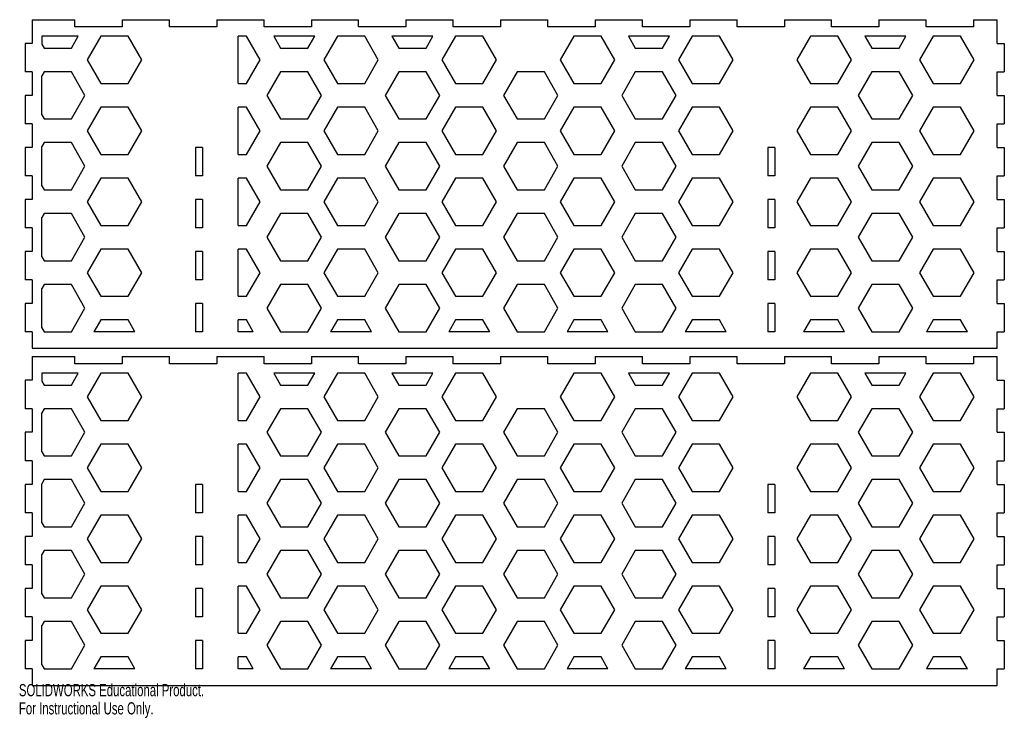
# Model space of a CAD drawing. Header units: inches. Extents: x 0 to 16.4, y 0 to 11.6.
import ezdxf

# ---------------------------------------------------------------- set-up
doc = ezdxf.new("R2010")
doc.units = ezdxf.units.IN
doc.header["$MEASUREMENT"] = 0
doc.styles.add('SLDTEXTSTYLE0', font='TXT', dxfattribs={"width": 0.7})

msp = doc.modelspace()

# ---------------------------------------------------------------- linework, layer by layer
at = {"color": 7, "linetype": 'Continuous', "lineweight": 25}
for p, q in [((0.222, 11.627), (0.222, 11.233)), ((0.222, 11.627), (0.931, 11.627)), ((0.931, 11.509), (0.931, 11.627)), ((1.718, 11.509), (0.931, 11.509)), ((1.718, 11.627), (1.718, 11.509)), ((1.718, 11.627), (2.506, 11.627)), ((2.506, 11.509), (2.506, 11.627)), ((3.293, 11.509), (2.506, 11.509)), ((3.293, 11.627), (3.293, 11.509)), ((3.293, 11.627), (4.081, 11.627)), ((4.081, 11.509), (4.081, 11.627)), ((4.868, 11.509), (4.081, 11.509)), ((4.868, 11.627), (4.868, 11.509)), ((4.868, 11.627), (5.655, 11.627)), ((5.655, 11.509), (5.655, 11.627)), ((6.443, 11.509), (5.655, 11.509)), ((6.443, 11.627), (6.443, 11.509)), ((6.443, 11.627), (7.23, 11.627)), ((7.23, 11.509), (7.23, 11.627)), ((8.018, 11.509), (7.23, 11.509)), ((8.018, 11.627), (8.018, 11.509)), ((8.018, 11.627), (8.805, 11.627)), ((8.805, 11.509), (8.805, 11.627)), ((9.592, 11.509), (8.805, 11.509)), ((9.592, 11.627), (9.592, 11.509)), ((9.592, 11.627), (10.38, 11.627)), ((10.38, 11.509), (10.38, 11.627)), ((11.167, 11.509), (10.38, 11.509)), ((11.167, 11.627), (11.167, 11.509)), ((11.167, 11.627), (11.955, 11.627)), ((11.955, 11.509), (11.955, 11.627)), ((12.742, 11.509), (11.955, 11.509)), ((12.742, 11.627), (12.742, 11.509)), ((12.742, 11.627), (13.529, 11.627)), ((13.529, 11.509), (13.529, 11.627)), ((14.317, 11.509), (13.529, 11.509)), ((14.317, 11.627), (14.317, 11.509)), ((14.317, 11.627), (15.104, 11.627)), ((15.104, 11.509), (15.104, 11.627)), ((15.892, 11.509), (15.104, 11.509)), ((15.892, 11.627), (15.892, 11.509)), ((15.892, 11.627), (16.285, 11.627)), ((16.285, 11.233), (16.285, 11.627)), ((0.987, 11.351), (0.38, 11.351)), ((0.38, 11.351), (0.38, 11.221)), ((0.873, 11.155), (0.987, 11.351)), ((1.364, 11.351), (1.137, 10.958)), ((1.819, 11.351), (1.364, 11.351)), ((2.046, 10.958), (1.819, 11.351)), ((3.787, 11.351), (3.648, 11.351)), ((3.648, 10.564), (3.648, 11.351)), ((4.014, 10.958), (3.787, 11.351)), ((4.242, 11.351), (4.355, 11.155)), ((4.924, 11.351), (4.242, 11.351)), ((4.81, 11.155), (4.924, 11.351)), ((5.301, 11.351), (5.074, 10.958)), ((5.756, 11.351), (5.301, 11.351)), ((5.983, 10.958), (5.756, 11.351)), ((6.21, 11.351), (6.324, 11.155)), ((6.892, 11.351), (6.21, 11.351)), ((6.779, 11.155), (6.892, 11.351)), ((7.27, 11.351), (7.042, 10.958)), ((7.724, 11.351), (7.27, 11.351)), ((7.951, 10.958), (7.724, 11.351)), ((9.238, 11.351), (9.011, 10.958)), ((9.693, 11.351), (9.238, 11.351)), ((9.92, 10.958), (9.693, 11.351)), ((10.829, 11.351), (10.147, 11.351)), ((10.147, 11.351), (10.261, 11.155)), ((10.716, 11.155), (10.829, 11.351)), ((11.207, 11.351), (10.979, 10.958)), ((11.661, 11.351), (11.207, 11.351)), ((11.889, 10.958), (11.661, 11.351)), ((13.175, 11.351), (12.948, 10.958)), ((13.63, 11.351), (13.175, 11.351)), ((13.857, 10.958), (13.63, 11.351)), ((14.084, 11.351), (14.198, 11.155)), ((14.766, 11.351), (14.084, 11.351)), ((14.653, 11.155), (14.766, 11.351)), ((15.221, 11.351), (14.994, 10.958)), ((15.675, 11.351), (15.221, 11.351)), ((15.903, 10.958), (15.675, 11.351)), ((0.104, 11.233), (0.104, 10.761)), ((0.222, 11.233), (0.104, 11.233)), ((0.38, 11.221), (0.418, 11.155)), ((0.418, 11.155), (0.873, 11.155)), ((4.355, 11.155), (4.81, 11.155)), ((6.324, 11.155), (6.779, 11.155)), ((10.261, 11.155), (10.716, 11.155)), ((14.198, 11.155), (14.653, 11.155)), ((16.285, 11.233), (16.403, 11.233)), ((16.403, 11.233), (16.403, 10.761)), ((1.137, 10.958), (1.364, 10.564)), ((1.819, 10.564), (2.046, 10.958)), ((3.787, 10.564), (4.014, 10.958)), ((5.074, 10.958), (5.301, 10.564)), ((5.756, 10.564), (5.983, 10.958)), ((7.042, 10.958), (7.27, 10.564)), ((7.724, 10.564), (7.951, 10.958)), ((9.011, 10.958), (9.238, 10.564)), ((9.693, 10.564), (9.92, 10.958)), ((10.979, 10.958), (11.207, 10.564)), ((11.661, 10.564), (11.889, 10.958)), ((12.948, 10.958), (13.175, 10.564)), ((13.63, 10.564), (13.857, 10.958)), ((14.994, 10.958), (15.221, 10.564)), ((15.675, 10.564), (15.903, 10.958)), ((0.222, 10.761), (0.104, 10.761)), ((0.222, 10.761), (0.222, 10.367)), ((0.418, 10.761), (0.38, 10.694)), ((0.38, 10.04), (0.38, 10.694)), ((0.873, 10.761), (0.418, 10.761)), ((1.1, 10.367), (0.873, 10.761)), ((4.355, 10.761), (4.128, 10.367)), ((4.81, 10.761), (4.355, 10.761)), ((5.037, 10.367), (4.81, 10.761)), ((6.324, 10.761), (6.097, 10.367)), ((6.779, 10.761), (6.324, 10.761)), ((7.006, 10.367), (6.779, 10.761)), ((8.292, 10.761), (8.065, 10.367)), ((8.747, 10.761), (8.292, 10.761)), ((8.974, 10.367), (8.747, 10.761)), ((10.261, 10.761), (10.034, 10.367)), ((10.716, 10.761), (10.261, 10.761)), ((10.943, 10.367), (10.716, 10.761)), ((14.198, 10.761), (13.971, 10.367)), ((14.653, 10.761), (14.198, 10.761)), ((14.88, 10.367), (14.653, 10.761)), ((16.285, 10.761), (16.403, 10.761)), ((16.285, 10.367), (16.285, 10.761)), ((1.364, 10.564), (1.819, 10.564)), ((3.648, 10.564), (3.787, 10.564)), ((5.301, 10.564), (5.756, 10.564)), ((7.27, 10.564), (7.724, 10.564)), ((9.238, 10.564), (9.693, 10.564)), ((11.207, 10.564), (11.661, 10.564)), ((13.175, 10.564), (13.63, 10.564)), ((15.221, 10.564), (15.675, 10.564)), ((0.104, 10.367), (0.104, 9.895)), ((0.222, 10.367), (0.104, 10.367)), ((0.873, 9.974), (1.1, 10.367)), ((4.128, 10.367), (4.355, 9.974)), ((4.81, 9.974), (5.037, 10.367)), ((6.097, 10.367), (6.324, 9.974)), ((6.779, 9.974), (7.006, 10.367)), ((8.065, 10.367), (8.292, 9.974)), ((8.747, 9.974), (8.974, 10.367)), ((10.034, 10.367), (10.261, 9.974)), ((10.716, 9.974), (10.943, 10.367)), ((13.971, 10.367), (14.198, 9.974)), ((14.653, 9.974), (14.88, 10.367)), ((16.285, 10.367), (16.403, 10.367)), ((16.403, 10.367), (16.403, 9.895)), ((1.364, 10.17), (1.137, 9.777)), ((1.819, 10.17), (1.364, 10.17)), ((2.046, 9.777), (1.819, 10.17)), ((3.787, 10.17), (3.648, 10.17)), ((3.648, 9.383), (3.648, 10.17)), ((4.014, 9.777), (3.787, 10.17)), ((5.301, 10.17), (5.074, 9.777)), ((5.756, 10.17), (5.301, 10.17)), ((5.983, 9.777), (5.756, 10.17)), ((7.27, 10.17), (7.042, 9.777)), ((7.724, 10.17), (7.27, 10.17)), ((7.951, 9.777), (7.724, 10.17)), ((9.238, 10.17), (9.011, 9.777)), ((9.693, 10.17), (9.238, 10.17)), ((9.92, 9.777), (9.693, 10.17)), ((11.207, 10.17), (10.979, 9.777)), ((11.661, 10.17), (11.207, 10.17)), ((11.889, 9.777), (11.661, 10.17)), ((13.175, 10.17), (12.948, 9.777)), ((13.63, 10.17), (13.175, 10.17)), ((13.857, 9.777), (13.63, 10.17)), ((15.221, 10.17), (14.994, 9.777)), ((15.675, 10.17), (15.221, 10.17)), ((15.903, 9.777), (15.675, 10.17)), ((0.38, 10.04), (0.418, 9.974)), ((0.222, 9.895), (0.104, 9.895)), ((0.222, 9.895), (0.222, 9.501)), ((0.418, 9.974), (0.873, 9.974)), ((4.355, 9.974), (4.81, 9.974)), ((6.324, 9.974), (6.779, 9.974)), ((8.292, 9.974), (8.747, 9.974)), ((10.261, 9.974), (10.716, 9.974)), ((14.198, 9.974), (14.653, 9.974)), ((16.285, 9.895), (16.403, 9.895)), ((16.285, 9.501), (16.285, 9.895)), ((1.137, 9.777), (1.364, 9.383)), ((1.819, 9.383), (2.046, 9.777)), ((3.787, 9.383), (4.014, 9.777)), ((5.074, 9.777), (5.301, 9.383)), ((5.756, 9.383), (5.983, 9.777)), ((7.042, 9.777), (7.27, 9.383)), ((7.724, 9.383), (7.951, 9.777)), ((9.011, 9.777), (9.238, 9.383)), ((9.693, 9.383), (9.92, 9.777)), ((10.979, 9.777), (11.207, 9.383)), ((11.661, 9.383), (11.889, 9.777)), ((12.948, 9.777), (13.175, 9.383)), ((13.63, 9.383), (13.857, 9.777)), ((14.994, 9.777), (15.221, 9.383)), ((15.675, 9.383), (15.903, 9.777)), ((0.418, 9.58), (0.38, 9.513)), ((0.38, 8.859), (0.38, 9.513)), ((0.873, 9.58), (0.418, 9.58)), ((1.1, 9.186), (0.873, 9.58)), ((4.355, 9.58), (4.128, 9.186)), ((4.81, 9.58), (4.355, 9.58)), ((5.037, 9.186), (4.81, 9.58)), ((6.324, 9.58), (6.097, 9.186)), ((6.779, 9.58), (6.324, 9.58)), ((7.006, 9.186), (6.779, 9.58)), ((8.292, 9.58), (8.065, 9.186)), ((8.747, 9.58), (8.292, 9.58)), ((8.974, 9.186), (8.747, 9.58)), ((10.261, 9.58), (10.034, 9.186)), ((10.716, 9.58), (10.261, 9.58)), ((10.943, 9.186), (10.716, 9.58)), ((14.198, 9.58), (13.971, 9.186)), ((14.653, 9.58), (14.198, 9.58)), ((14.88, 9.186), (14.653, 9.58)), ((0.104, 9.501), (0.104, 9.029)), ((0.222, 9.501), (0.104, 9.501)), ((1.364, 9.383), (1.819, 9.383)), ((3.057, 9.501), (2.939, 9.501)), ((2.939, 9.501), (2.939, 9.029)), ((3.057, 9.501), (3.057, 9.029)), ((3.648, 9.383), (3.787, 9.383)), ((5.301, 9.383), (5.756, 9.383)), ((7.27, 9.383), (7.724, 9.383)), ((9.238, 9.383), (9.693, 9.383)), ((11.207, 9.383), (11.661, 9.383)), ((12.466, 9.501), (12.466, 9.029)), ((12.585, 9.501), (12.466, 9.501)), ((12.585, 9.501), (12.585, 9.029)), ((13.175, 9.383), (13.63, 9.383)), ((15.221, 9.383), (15.675, 9.383)), ((16.285, 9.501), (16.403, 9.501)), ((16.403, 9.501), (16.403, 9.029)), ((0.873, 8.792), (1.1, 9.186)), ((4.128, 9.186), (4.355, 8.792)), ((4.81, 8.792), (5.037, 9.186)), ((6.097, 9.186), (6.324, 8.792)), ((6.779, 8.792), (7.006, 9.186)), ((8.065, 9.186), (8.292, 8.792)), ((8.747, 8.792), (8.974, 9.186)), ((10.034, 9.186), (10.261, 8.792)), ((10.716, 8.792), (10.943, 9.186)), ((13.971, 9.186), (14.198, 8.792)), ((14.653, 8.792), (14.88, 9.186)), ((0.222, 9.029), (0.104, 9.029)), ((0.222, 9.029), (0.222, 8.635)), ((3.057, 9.029), (2.939, 9.029)), ((12.585, 9.029), (12.466, 9.029)), ((16.285, 9.029), (16.403, 9.029)), ((16.285, 8.635), (16.285, 9.029)), ((0.38, 8.859), (0.418, 8.792)), ((1.364, 8.989), (1.137, 8.596)), ((1.819, 8.989), (1.364, 8.989)), ((2.046, 8.596), (1.819, 8.989)), ((3.787, 8.989), (3.648, 8.989)), ((3.648, 8.202), (3.648, 8.989)), ((4.014, 8.596), (3.787, 8.989)), ((5.301, 8.989), (5.074, 8.596)), ((5.756, 8.989), (5.301, 8.989)), ((5.983, 8.596), (5.756, 8.989)), ((7.27, 8.989), (7.042, 8.596)), ((7.724, 8.989), (7.27, 8.989)), ((7.951, 8.596), (7.724, 8.989)), ((9.238, 8.989), (9.011, 8.596)), ((9.693, 8.989), (9.238, 8.989)), ((9.92, 8.596), (9.693, 8.989)), ((11.207, 8.989), (10.979, 8.596)), ((11.661, 8.989), (11.207, 8.989)), ((11.889, 8.596), (11.661, 8.989)), ((13.175, 8.989), (12.948, 8.596)), ((13.63, 8.989), (13.175, 8.989)), ((13.857, 8.596), (13.63, 8.989)), ((15.221, 8.989), (14.994, 8.596)), ((15.675, 8.989), (15.221, 8.989)), ((15.903, 8.596), (15.675, 8.989)), ((0.418, 8.792), (0.873, 8.792)), ((4.355, 8.792), (4.81, 8.792)), ((6.324, 8.792), (6.779, 8.792)), ((8.292, 8.792), (8.747, 8.792)), ((10.261, 8.792), (10.716, 8.792)), ((14.198, 8.792), (14.653, 8.792)), ((0.104, 8.635), (0.104, 8.162)), ((0.222, 8.635), (0.104, 8.635)), ((1.137, 8.596), (1.364, 8.202)), ((1.819, 8.202), (2.046, 8.596)), ((3.057, 8.635), (2.939, 8.635)), ((2.939, 8.635), (2.939, 8.162)), ((3.057, 8.635), (3.057, 8.162)), ((3.787, 8.202), (4.014, 8.596)), ((5.074, 8.596), (5.301, 8.202)), ((5.756, 8.202), (5.983, 8.596)), ((7.042, 8.596), (7.27, 8.202)), ((7.724, 8.202), (7.951, 8.596)), ((9.011, 8.596), (9.238, 8.202)), ((9.693, 8.202), (9.92, 8.596)), ((10.979, 8.596), (11.207, 8.202)), ((11.661, 8.202), (11.889, 8.596)), ((12.466, 8.635), (12.466, 8.162)), ((12.585, 8.635), (12.466, 8.635)), ((12.585, 8.635), (12.585, 8.162)), ((12.948, 8.596), (13.175, 8.202)), ((13.63, 8.202), (13.857, 8.596)), ((14.994, 8.596), (15.221, 8.202)), ((15.675, 8.202), (15.903, 8.596)), ((16.285, 8.635), (16.403, 8.635)), ((16.403, 8.635), (16.403, 8.162)), ((0.418, 8.399), (0.38, 8.332)), ((0.873, 8.399), (0.418, 8.399)), ((1.1, 8.005), (0.873, 8.399)), ((4.355, 8.399), (4.128, 8.005)), ((4.81, 8.399), (4.355, 8.399)), ((5.037, 8.005), (4.81, 8.399)), ((6.324, 8.399), (6.097, 8.005)), ((6.779, 8.399), (6.324, 8.399)), ((7.006, 8.005), (6.779, 8.399)), ((8.292, 8.399), (8.065, 8.005)), ((8.747, 8.399), (8.292, 8.399)), ((8.974, 8.005), (8.747, 8.399)), ((10.261, 8.399), (10.034, 8.005)), ((10.716, 8.399), (10.261, 8.399)), ((10.943, 8.005), (10.716, 8.399)), ((14.198, 8.399), (13.971, 8.005)), ((14.653, 8.399), (14.198, 8.399)), ((14.88, 8.005), (14.653, 8.399)), ((0.38, 7.678), (0.38, 8.332)), ((1.364, 8.202), (1.819, 8.202)), ((3.648, 8.202), (3.787, 8.202)), ((5.301, 8.202), (5.756, 8.202)), ((7.27, 8.202), (7.724, 8.202)), ((9.238, 8.202), (9.693, 8.202)), ((11.207, 8.202), (11.661, 8.202)), ((13.175, 8.202), (13.63, 8.202)), ((15.221, 8.202), (15.675, 8.202)), ((0.222, 8.162), (0.104, 8.162)), ((0.222, 8.162), (0.222, 7.769)), ((3.057, 8.162), (2.939, 8.162)), ((12.585, 8.162), (12.466, 8.162)), ((16.285, 8.162), (16.403, 8.162)), ((16.285, 7.769), (16.285, 8.162)), ((0.873, 7.611), (1.1, 8.005)), ((4.128, 8.005), (4.355, 7.611)), ((4.81, 7.611), (5.037, 8.005)), ((6.097, 8.005), (6.324, 7.611)), ((6.779, 7.611), (7.006, 8.005)), ((8.065, 8.005), (8.292, 7.611)), ((8.747, 7.611), (8.974, 8.005)), ((10.034, 8.005), (10.261, 7.611)), ((10.716, 7.611), (10.943, 8.005)), ((13.971, 8.005), (14.198, 7.611)), ((14.653, 7.611), (14.88, 8.005)), ((0.104, 7.769), (0.104, 7.296)), ((0.222, 7.769), (0.104, 7.769)), ((1.364, 7.808), (1.137, 7.414)), ((1.819, 7.808), (1.364, 7.808)), ((2.046, 7.414), (1.819, 7.808)), ((3.057, 7.769), (2.939, 7.769)), ((2.939, 7.769), (2.939, 7.296)), ((3.057, 7.769), (3.057, 7.296)), ((3.787, 7.808), (3.648, 7.808)), ((3.648, 7.021), (3.648, 7.808)), ((4.014, 7.414), (3.787, 7.808)), ((5.301, 7.808), (5.074, 7.414)), ((5.756, 7.808), (5.301, 7.808)), ((5.983, 7.414), (5.756, 7.808)), ((7.27, 7.808), (7.042, 7.414)), ((7.724, 7.808), (7.27, 7.808)), ((7.951, 7.414), (7.724, 7.808)), ((9.238, 7.808), (9.011, 7.414)), ((9.693, 7.808), (9.238, 7.808)), ((9.92, 7.414), (9.693, 7.808)), ((11.207, 7.808), (10.979, 7.414)), ((11.661, 7.808), (11.207, 7.808)), ((11.889, 7.414), (11.661, 7.808)), ((12.466, 7.769), (12.466, 7.296)), ((12.585, 7.769), (12.466, 7.769)), ((12.585, 7.769), (12.585, 7.296)), ((13.175, 7.808), (12.948, 7.414)), ((13.63, 7.808), (13.175, 7.808)), ((13.857, 7.414), (13.63, 7.808)), ((15.221, 7.808), (14.994, 7.414)), ((15.675, 7.808), (15.221, 7.808)), ((15.903, 7.414), (15.675, 7.808)), ((16.285, 7.769), (16.403, 7.769)), ((16.403, 7.769), (16.403, 7.296)), ((0.38, 7.678), (0.418, 7.611)), ((0.418, 7.611), (0.873, 7.611)), ((4.355, 7.611), (4.81, 7.611)), ((6.324, 7.611), (6.779, 7.611)), ((8.292, 7.611), (8.747, 7.611)), ((10.261, 7.611), (10.716, 7.611)), ((14.198, 7.611), (14.653, 7.611)), ((1.137, 7.414), (1.364, 7.021)), ((1.819, 7.021), (2.046, 7.414)), ((3.787, 7.021), (4.014, 7.414)), ((5.074, 7.414), (5.301, 7.021)), ((5.756, 7.021), (5.983, 7.414)), ((7.042, 7.414), (7.27, 7.021)), ((7.724, 7.021), (7.951, 7.414)), ((9.011, 7.414), (9.238, 7.021)), ((9.693, 7.021), (9.92, 7.414)), ((10.979, 7.414), (11.207, 7.021)), ((11.661, 7.021), (11.889, 7.414)), ((12.948, 7.414), (13.175, 7.021)), ((13.63, 7.021), (13.857, 7.414)), ((14.994, 7.414), (15.221, 7.021)), ((15.675, 7.021), (15.903, 7.414)), ((0.222, 7.296), (0.104, 7.296)), ((0.222, 7.296), (0.222, 6.903)), ((0.418, 7.218), (0.38, 7.151)), ((0.873, 7.218), (0.418, 7.218)), ((1.1, 6.824), (0.873, 7.218)), ((3.057, 7.296), (2.939, 7.296)), ((4.355, 7.218), (4.128, 6.824)), ((4.81, 7.218), (4.355, 7.218)), ((5.037, 6.824), (4.81, 7.218)), ((6.324, 7.218), (6.097, 6.824)), ((6.779, 7.218), (6.324, 7.218)), ((7.006, 6.824), (6.779, 7.218)), ((8.292, 7.218), (8.065, 6.824)), ((8.747, 7.218), (8.292, 7.218)), ((8.974, 6.824), (8.747, 7.218)), ((10.261, 7.218), (10.034, 6.824)), ((10.716, 7.218), (10.261, 7.218)), ((10.943, 6.824), (10.716, 7.218)), ((12.585, 7.296), (12.466, 7.296)), ((14.198, 7.218), (13.971, 6.824)), ((14.653, 7.218), (14.198, 7.218)), ((14.88, 6.824), (14.653, 7.218)), ((16.285, 7.296), (16.403, 7.296)), ((16.285, 6.903), (16.285, 7.296)), ((0.38, 6.497), (0.38, 7.151)), ((0.104, 6.903), (0.104, 6.43)), ((0.222, 6.903), (0.104, 6.903)), ((1.364, 7.021), (1.819, 7.021)), ((3.057, 6.903), (2.939, 6.903)), ((2.939, 6.903), (2.939, 6.43)), ((3.057, 6.903), (3.057, 6.43)), ((3.648, 7.021), (3.787, 7.021)), ((5.301, 7.021), (5.756, 7.021)), ((7.27, 7.021), (7.724, 7.021)), ((9.238, 7.021), (9.693, 7.021)), ((11.207, 7.021), (11.661, 7.021)), ((12.466, 6.903), (12.466, 6.43)), ((12.585, 6.903), (12.466, 6.903)), ((12.585, 6.903), (12.585, 6.43)), ((13.175, 7.021), (13.63, 7.021)), ((15.221, 7.021), (15.675, 7.021)), ((16.285, 6.903), (16.403, 6.903)), ((16.403, 6.903), (16.403, 6.43)), ((0.873, 6.43), (1.1, 6.824)), ((4.128, 6.824), (4.355, 6.43)), ((4.81, 6.43), (5.037, 6.824)), ((6.097, 6.824), (6.324, 6.43)), ((6.779, 6.43), (7.006, 6.824)), ((8.065, 6.824), (8.292, 6.43)), ((8.747, 6.43), (8.974, 6.824)), ((10.034, 6.824), (10.261, 6.43)), ((10.716, 6.43), (10.943, 6.824)), ((13.971, 6.824), (14.198, 6.43)), ((14.653, 6.43), (14.88, 6.824)), ((1.364, 6.627), (1.25, 6.43)), ((1.819, 6.627), (1.364, 6.627)), ((1.932, 6.43), (1.819, 6.627)), ((3.787, 6.627), (3.648, 6.627)), ((3.648, 6.43), (3.648, 6.627)), ((3.901, 6.43), (3.787, 6.627)), ((5.301, 6.627), (5.187, 6.43)), ((5.756, 6.627), (5.301, 6.627)), ((5.869, 6.43), (5.756, 6.627)), ((7.27, 6.627), (7.156, 6.43)), ((7.724, 6.627), (7.27, 6.627)), ((7.838, 6.43), (7.724, 6.627)), ((9.238, 6.627), (9.124, 6.43)), ((9.693, 6.627), (9.238, 6.627)), ((9.806, 6.43), (9.693, 6.627)), ((11.207, 6.627), (11.093, 6.43)), ((11.661, 6.627), (11.207, 6.627)), ((11.775, 6.43), (11.661, 6.627)), ((13.175, 6.627), (13.061, 6.43)), ((13.63, 6.627), (13.175, 6.627)), ((13.743, 6.43), (13.63, 6.627)), ((15.221, 6.627), (15.107, 6.43)), ((15.675, 6.627), (15.221, 6.627)), ((15.789, 6.43), (15.675, 6.627)), ((0.222, 6.43), (0.104, 6.43)), ((0.222, 6.43), (0.222, 6.155)), ((0.38, 6.497), (0.418, 6.43)), ((0.418, 6.43), (0.873, 6.43)), ((1.932, 6.43), (1.25, 6.43)), ((3.057, 6.43), (2.939, 6.43)), ((3.901, 6.43), (3.648, 6.43)), ((4.355, 6.43), (4.81, 6.43)), ((5.869, 6.43), (5.187, 6.43)), ((6.324, 6.43), (6.779, 6.43)), ((7.838, 6.43), (7.156, 6.43)), ((8.292, 6.43), (8.747, 6.43)), ((9.806, 6.43), (9.124, 6.43)), ((10.261, 6.43), (10.716, 6.43)), ((11.775, 6.43), (11.093, 6.43)), ((12.585, 6.43), (12.466, 6.43)), ((13.743, 6.43), (13.061, 6.43)), ((14.198, 6.43), (14.653, 6.43)), ((15.789, 6.43), (15.107, 6.43)), ((16.285, 6.43), (16.403, 6.43)), ((16.285, 6.155), (16.285, 6.43)), ((0.222, 6.155), (16.285, 6.155)), ((0.222, 6.016), (0.222, 5.622)), ((0.222, 6.016), (0.931, 6.016)), ((0.931, 5.897), (0.931, 6.016)), ((1.718, 6.016), (1.718, 5.897)), ((1.718, 6.016), (2.506, 6.016)), ((2.506, 5.897), (2.506, 6.016)), ((3.293, 6.016), (3.293, 5.897)), ((3.293, 6.016), (4.081, 6.016)), ((4.081, 5.897), (4.081, 6.016)), ((4.868, 6.016), (4.868, 5.897)), ((4.868, 6.016), (5.655, 6.016)), ((5.655, 5.897), (5.655, 6.016)), ((6.443, 6.016), (6.443, 5.897)), ((6.443, 6.016), (7.23, 6.016)), ((7.23, 5.897), (7.23, 6.016)), ((8.018, 6.016), (8.018, 5.897)), ((8.018, 6.016), (8.805, 6.016)), ((8.805, 5.897), (8.805, 6.016)), ((9.592, 6.016), (9.592, 5.897)), ((9.592, 6.016), (10.38, 6.016)), ((10.38, 5.897), (10.38, 6.016)), ((11.167, 6.016), (11.167, 5.897)), ((11.167, 6.016), (11.955, 6.016)), ((11.955, 5.897), (11.955, 6.016)), ((12.742, 6.016), (12.742, 5.897)), ((12.742, 6.016), (13.529, 6.016)), ((13.529, 5.897), (13.529, 6.016)), ((14.317, 6.016), (14.317, 5.897)), ((14.317, 6.016), (15.104, 6.016)), ((15.104, 5.897), (15.104, 6.016)), ((15.892, 6.016), (15.892, 5.897)), ((15.892, 6.016), (16.285, 6.016)), ((16.285, 5.622), (16.285, 6.016)), ((0.987, 5.74), (0.38, 5.74)), ((0.38, 5.74), (0.38, 5.61)), ((0.873, 5.543), (0.987, 5.74)), ((1.718, 5.897), (0.931, 5.897)), ((1.364, 5.74), (1.137, 5.346)), ((1.819, 5.74), (1.364, 5.74)), ((2.046, 5.346), (1.819, 5.74)), ((3.293, 5.897), (2.506, 5.897)), ((3.787, 5.74), (3.648, 5.74)), ((3.648, 4.953), (3.648, 5.74)), ((4.014, 5.346), (3.787, 5.74)), ((4.868, 5.897), (4.081, 5.897)), ((4.242, 5.74), (4.355, 5.543)), ((4.924, 5.74), (4.242, 5.74)), ((4.81, 5.543), (4.924, 5.74)), ((5.301, 5.74), (5.074, 5.346)), ((5.756, 5.74), (5.301, 5.74)), ((6.443, 5.897), (5.655, 5.897)), ((5.983, 5.346), (5.756, 5.74)), ((6.21, 5.74), (6.324, 5.543)), ((6.892, 5.74), (6.21, 5.74)), ((6.779, 5.543), (6.892, 5.74)), ((7.27, 5.74), (7.042, 5.346)), ((8.018, 5.897), (7.23, 5.897)), ((7.724, 5.74), (7.27, 5.74)), ((7.951, 5.346), (7.724, 5.74)), ((9.592, 5.897), (8.805, 5.897)), ((9.238, 5.74), (9.011, 5.346)), ((9.693, 5.74), (9.238, 5.74)), ((9.92, 5.346), (9.693, 5.74)), ((10.829, 5.74), (10.147, 5.74)), ((10.147, 5.74), (10.261, 5.543)), ((11.167, 5.897), (10.38, 5.897)), ((10.716, 5.543), (10.829, 5.74)), ((11.207, 5.74), (10.979, 5.346)), ((11.661, 5.74), (11.207, 5.74)), ((11.889, 5.346), (11.661, 5.74)), ((12.742, 5.897), (11.955, 5.897)), ((13.175, 5.74), (12.948, 5.346)), ((13.63, 5.74), (13.175, 5.74)), ((14.317, 5.897), (13.529, 5.897)), ((13.857, 5.346), (13.63, 5.74)), ((14.084, 5.74), (14.198, 5.543)), ((14.766, 5.74), (14.084, 5.74)), ((14.653, 5.543), (14.766, 5.74)), ((15.221, 5.74), (14.994, 5.346)), ((15.892, 5.897), (15.104, 5.897)), ((15.675, 5.74), (15.221, 5.74)), ((15.903, 5.346), (15.675, 5.74)), ((0.104, 5.622), (0.104, 5.149)), ((0.222, 5.622), (0.104, 5.622)), ((0.38, 5.61), (0.418, 5.543)), ((16.285, 5.622), (16.403, 5.622)), ((16.403, 5.622), (16.403, 5.149)), ((0.418, 5.543), (0.873, 5.543)), ((4.355, 5.543), (4.81, 5.543)), ((6.324, 5.543), (6.779, 5.543)), ((10.261, 5.543), (10.716, 5.543)), ((14.198, 5.543), (14.653, 5.543)), ((1.137, 5.346), (1.364, 4.953)), ((1.819, 4.953), (2.046, 5.346)), ((3.787, 4.953), (4.014, 5.346)), ((5.074, 5.346), (5.301, 4.953)), ((5.756, 4.953), (5.983, 5.346)), ((7.042, 5.346), (7.27, 4.953)), ((7.724, 4.953), (7.951, 5.346)), ((9.011, 5.346), (9.238, 4.953)), ((9.693, 4.953), (9.92, 5.346)), ((10.979, 5.346), (11.207, 4.953)), ((11.661, 4.953), (11.889, 5.346)), ((12.948, 5.346), (13.175, 4.953)), ((13.63, 4.953), (13.857, 5.346)), ((14.994, 5.346), (15.221, 4.953)), ((15.675, 4.953), (15.903, 5.346)), ((0.222, 5.149), (0.104, 5.149)), ((0.222, 5.149), (0.222, 4.756)), ((0.418, 5.149), (0.38, 5.083)), ((0.38, 4.429), (0.38, 5.083)), ((0.873, 5.149), (0.418, 5.149)), ((1.1, 4.756), (0.873, 5.149)), ((4.355, 5.149), (4.128, 4.756)), ((4.81, 5.149), (4.355, 5.149)), ((5.037, 4.756), (4.81, 5.149)), ((6.324, 5.149), (6.097, 4.756)), ((6.779, 5.149), (6.324, 5.149)), ((7.006, 4.756), (6.779, 5.149)), ((8.292, 5.149), (8.065, 4.756)), ((8.747, 5.149), (8.292, 5.149)), ((8.974, 4.756), (8.747, 5.149)), ((10.261, 5.149), (10.034, 4.756)), ((10.716, 5.149), (10.261, 5.149)), ((10.943, 4.756), (10.716, 5.149)), ((14.198, 5.149), (13.971, 4.756)), ((14.653, 5.149), (14.198, 5.149)), ((14.88, 4.756), (14.653, 5.149)), ((16.285, 5.149), (16.403, 5.149)), ((16.285, 4.756), (16.285, 5.149)), ((1.364, 4.953), (1.819, 4.953)), ((3.648, 4.953), (3.787, 4.953)), ((5.301, 4.953), (5.756, 4.953)), ((7.27, 4.953), (7.724, 4.953)), ((9.238, 4.953), (9.693, 4.953)), ((11.207, 4.953), (11.661, 4.953)), ((13.175, 4.953), (13.63, 4.953)), ((15.221, 4.953), (15.675, 4.953)), ((0.104, 4.756), (0.104, 4.283)), ((0.222, 4.756), (0.104, 4.756)), ((0.873, 4.362), (1.1, 4.756)), ((4.128, 4.756), (4.355, 4.362)), ((4.81, 4.362), (5.037, 4.756)), ((6.097, 4.756), (6.324, 4.362)), ((6.779, 4.362), (7.006, 4.756)), ((8.065, 4.756), (8.292, 4.362)), ((8.747, 4.362), (8.974, 4.756)), ((10.034, 4.756), (10.261, 4.362)), ((10.716, 4.362), (10.943, 4.756)), ((13.971, 4.756), (14.198, 4.362)), ((14.653, 4.362), (14.88, 4.756)), ((16.285, 4.756), (16.403, 4.756)), ((16.403, 4.756), (16.403, 4.283)), ((0.38, 4.429), (0.418, 4.362)), ((1.364, 4.559), (1.137, 4.165)), ((1.819, 4.559), (1.364, 4.559)), ((2.046, 4.165), (1.819, 4.559)), ((3.787, 4.559), (3.648, 4.559)), ((3.648, 3.772), (3.648, 4.559)), ((4.014, 4.165), (3.787, 4.559)), ((5.301, 4.559), (5.074, 4.165)), ((5.756, 4.559), (5.301, 4.559)), ((5.983, 4.165), (5.756, 4.559)), ((7.27, 4.559), (7.042, 4.165)), ((7.724, 4.559), (7.27, 4.559)), ((7.951, 4.165), (7.724, 4.559)), ((9.238, 4.559), (9.011, 4.165)), ((9.693, 4.559), (9.238, 4.559)), ((9.92, 4.165), (9.693, 4.559)), ((11.207, 4.559), (10.979, 4.165)), ((11.661, 4.559), (11.207, 4.559)), ((11.889, 4.165), (11.661, 4.559)), ((13.175, 4.559), (12.948, 4.165)), ((13.63, 4.559), (13.175, 4.559)), ((13.857, 4.165), (13.63, 4.559)), ((15.221, 4.559), (14.994, 4.165)), ((15.675, 4.559), (15.221, 4.559)), ((15.903, 4.165), (15.675, 4.559)), ((0.222, 4.283), (0.104, 4.283)), ((0.222, 4.283), (0.222, 3.89)), ((0.418, 4.362), (0.873, 4.362)), ((4.355, 4.362), (4.81, 4.362)), ((6.324, 4.362), (6.779, 4.362)), ((8.292, 4.362), (8.747, 4.362)), ((10.261, 4.362), (10.716, 4.362)), ((14.198, 4.362), (14.653, 4.362)), ((16.285, 4.283), (16.403, 4.283)), ((16.285, 3.89), (16.285, 4.283)), ((1.137, 4.165), (1.364, 3.772)), ((1.819, 3.772), (2.046, 4.165)), ((3.787, 3.772), (4.014, 4.165)), ((5.074, 4.165), (5.301, 3.772)), ((5.756, 3.772), (5.983, 4.165)), ((7.042, 4.165), (7.27, 3.772)), ((7.724, 3.772), (7.951, 4.165)), ((9.011, 4.165), (9.238, 3.772)), ((9.693, 3.772), (9.92, 4.165)), ((10.979, 4.165), (11.207, 3.772)), ((11.661, 3.772), (11.889, 4.165)), ((12.948, 4.165), (13.175, 3.772)), ((13.63, 3.772), (13.857, 4.165)), ((14.994, 4.165), (15.221, 3.772)), ((15.675, 3.772), (15.903, 4.165)), ((0.418, 3.968), (0.38, 3.901)), ((0.873, 3.968), (0.418, 3.968)), ((1.1, 3.575), (0.873, 3.968)), ((4.355, 3.968), (4.128, 3.575)), ((4.81, 3.968), (4.355, 3.968)), ((5.037, 3.575), (4.81, 3.968)), ((6.324, 3.968), (6.097, 3.575)), ((6.779, 3.968), (6.324, 3.968)), ((7.006, 3.575), (6.779, 3.968)), ((8.292, 3.968), (8.065, 3.575)), ((8.747, 3.968), (8.292, 3.968)), ((8.974, 3.575), (8.747, 3.968)), ((10.261, 3.968), (10.034, 3.575)), ((10.716, 3.968), (10.261, 3.968)), ((10.943, 3.575), (10.716, 3.968)), ((14.198, 3.968), (13.971, 3.575)), ((14.653, 3.968), (14.198, 3.968)), ((14.88, 3.575), (14.653, 3.968)), ((0.104, 3.89), (0.104, 3.417)), ((0.222, 3.89), (0.104, 3.89)), ((0.38, 3.248), (0.38, 3.901)), ((1.364, 3.772), (1.819, 3.772)), ((3.057, 3.89), (2.939, 3.89)), ((2.939, 3.89), (2.939, 3.417)), ((3.057, 3.89), (3.057, 3.417)), ((3.648, 3.772), (3.787, 3.772)), ((5.301, 3.772), (5.756, 3.772)), ((7.27, 3.772), (7.724, 3.772)), ((9.238, 3.772), (9.693, 3.772)), ((11.207, 3.772), (11.661, 3.772)), ((12.466, 3.89), (12.466, 3.417)), ((12.585, 3.89), (12.466, 3.89)), ((12.585, 3.89), (12.585, 3.417)), ((13.175, 3.772), (13.63, 3.772)), ((15.221, 3.772), (15.675, 3.772)), ((16.285, 3.89), (16.403, 3.89)), ((16.403, 3.89), (16.403, 3.417)), ((0.873, 3.181), (1.1, 3.575)), ((4.128, 3.575), (4.355, 3.181)), ((4.81, 3.181), (5.037, 3.575)), ((6.097, 3.575), (6.324, 3.181)), ((6.779, 3.181), (7.006, 3.575)), ((8.065, 3.575), (8.292, 3.181)), ((8.747, 3.181), (8.974, 3.575)), ((10.034, 3.575), (10.261, 3.181)), ((10.716, 3.181), (10.943, 3.575)), ((13.971, 3.575), (14.198, 3.181)), ((14.653, 3.181), (14.88, 3.575)), ((0.222, 3.417), (0.104, 3.417)), ((0.222, 3.417), (0.222, 3.023)), ((1.364, 3.378), (1.137, 2.984)), ((1.819, 3.378), (1.364, 3.378)), ((2.046, 2.984), (1.819, 3.378)), ((3.057, 3.417), (2.939, 3.417)), ((3.787, 3.378), (3.648, 3.378)), ((3.648, 2.59), (3.648, 3.378)), ((4.014, 2.984), (3.787, 3.378)), ((5.301, 3.378), (5.074, 2.984)), ((5.756, 3.378), (5.301, 3.378)), ((5.983, 2.984), (5.756, 3.378)), ((7.27, 3.378), (7.042, 2.984)), ((7.724, 3.378), (7.27, 3.378)), ((7.951, 2.984), (7.724, 3.378)), ((9.238, 3.378), (9.011, 2.984)), ((9.693, 3.378), (9.238, 3.378)), ((9.92, 2.984), (9.693, 3.378)), ((11.207, 3.378), (10.979, 2.984)), ((11.661, 3.378), (11.207, 3.378)), ((11.889, 2.984), (11.661, 3.378)), ((12.585, 3.417), (12.466, 3.417)), ((13.175, 3.378), (12.948, 2.984)), ((13.63, 3.378), (13.175, 3.378)), ((13.857, 2.984), (13.63, 3.378)), ((15.221, 3.378), (14.994, 2.984)), ((15.675, 3.378), (15.221, 3.378)), ((15.903, 2.984), (15.675, 3.378)), ((16.285, 3.417), (16.403, 3.417)), ((16.285, 3.023), (16.285, 3.417)), ((0.38, 3.248), (0.418, 3.181)), ((0.418, 3.181), (0.873, 3.181)), ((4.355, 3.181), (4.81, 3.181)), ((6.324, 3.181), (6.779, 3.181)), ((8.292, 3.181), (8.747, 3.181)), ((10.261, 3.181), (10.716, 3.181)), ((14.198, 3.181), (14.653, 3.181)), ((0.104, 3.023), (0.104, 2.551)), ((0.222, 3.023), (0.104, 3.023)), ((1.137, 2.984), (1.364, 2.59)), ((1.819, 2.59), (2.046, 2.984)), ((3.057, 3.023), (2.939, 3.023)), ((2.939, 3.023), (2.939, 2.551)), ((3.057, 3.023), (3.057, 2.551)), ((3.787, 2.59), (4.014, 2.984)), ((5.074, 2.984), (5.301, 2.59)), ((5.756, 2.59), (5.983, 2.984)), ((7.042, 2.984), (7.27, 2.59)), ((7.724, 2.59), (7.951, 2.984)), ((9.011, 2.984), (9.238, 2.59)), ((9.693, 2.59), (9.92, 2.984)), ((10.979, 2.984), (11.207, 2.59)), ((11.661, 2.59), (11.889, 2.984)), ((12.466, 3.023), (12.466, 2.551)), ((12.585, 3.023), (12.466, 3.023)), ((12.585, 3.023), (12.585, 2.551)), ((12.948, 2.984), (13.175, 2.59)), ((13.63, 2.59), (13.857, 2.984)), ((14.994, 2.984), (15.221, 2.59)), ((15.675, 2.59), (15.903, 2.984)), ((16.285, 3.023), (16.403, 3.023)), ((16.403, 3.023), (16.403, 2.551)), ((0.418, 2.787), (0.38, 2.72)), ((0.873, 2.787), (0.418, 2.787)), ((1.1, 2.394), (0.873, 2.787)), ((4.355, 2.787), (4.128, 2.394)), ((4.81, 2.787), (4.355, 2.787)), ((5.037, 2.394), (4.81, 2.787)), ((6.324, 2.787), (6.097, 2.394)), ((6.779, 2.787), (6.324, 2.787)), ((7.006, 2.394), (6.779, 2.787)), ((8.292, 2.787), (8.065, 2.394)), ((8.747, 2.787), (8.292, 2.787)), ((8.974, 2.394), (8.747, 2.787)), ((10.261, 2.787), (10.034, 2.394)), ((10.716, 2.787), (10.261, 2.787)), ((10.943, 2.394), (10.716, 2.787)), ((14.198, 2.787), (13.971, 2.394)), ((14.653, 2.787), (14.198, 2.787)), ((14.88, 2.394), (14.653, 2.787)), ((0.38, 2.067), (0.38, 2.72)), ((0.222, 2.551), (0.104, 2.551)), ((0.222, 2.551), (0.222, 2.157)), ((1.364, 2.59), (1.819, 2.59)), ((3.057, 2.551), (2.939, 2.551)), ((3.648, 2.59), (3.787, 2.59)), ((5.301, 2.59), (5.756, 2.59)), ((7.27, 2.59), (7.724, 2.59)), ((9.238, 2.59), (9.693, 2.59)), ((11.207, 2.59), (11.661, 2.59)), ((12.585, 2.551), (12.466, 2.551)), ((13.175, 2.59), (13.63, 2.59)), ((15.221, 2.59), (15.675, 2.59)), ((16.285, 2.551), (16.403, 2.551)), ((16.285, 2.157), (16.285, 2.551)), ((0.873, 2), (1.1, 2.394)), ((4.128, 2.394), (4.355, 2)), ((4.81, 2), (5.037, 2.394)), ((6.097, 2.394), (6.324, 2)), ((6.779, 2), (7.006, 2.394)), ((8.065, 2.394), (8.292, 2)), ((8.747, 2), (8.974, 2.394)), ((10.034, 2.394), (10.261, 2)), ((10.716, 2), (10.943, 2.394)), ((13.971, 2.394), (14.198, 2)), ((14.653, 2), (14.88, 2.394)), ((0.104, 2.157), (0.104, 1.685)), ((0.222, 2.157), (0.104, 2.157)), ((1.364, 2.197), (1.137, 1.803)), ((1.819, 2.197), (1.364, 2.197)), ((2.046, 1.803), (1.819, 2.197)), ((3.057, 2.157), (2.939, 2.157)), ((2.939, 2.157), (2.939, 1.685)), ((3.057, 2.157), (3.057, 1.685)), ((3.787, 2.197), (3.648, 2.197)), ((3.648, 1.409), (3.648, 2.197)), ((4.014, 1.803), (3.787, 2.197)), ((5.301, 2.197), (5.074, 1.803)), ((5.756, 2.197), (5.301, 2.197)), ((5.983, 1.803), (5.756, 2.197)), ((7.27, 2.197), (7.042, 1.803)), ((7.724, 2.197), (7.27, 2.197)), ((7.951, 1.803), (7.724, 2.197)), ((9.238, 2.197), (9.011, 1.803)), ((9.693, 2.197), (9.238, 2.197)), ((9.92, 1.803), (9.693, 2.197)), ((11.207, 2.197), (10.979, 1.803)), ((11.661, 2.197), (11.207, 2.197)), ((11.889, 1.803), (11.661, 2.197)), ((12.466, 2.157), (12.466, 1.685)), ((12.585, 2.157), (12.466, 2.157)), ((12.585, 2.157), (12.585, 1.685)), ((13.175, 2.197), (12.948, 1.803)), ((13.63, 2.197), (13.175, 2.197)), ((13.857, 1.803), (13.63, 2.197)), ((15.221, 2.197), (14.994, 1.803)), ((15.675, 2.197), (15.221, 2.197)), ((15.903, 1.803), (15.675, 2.197)), ((16.285, 2.157), (16.403, 2.157)), ((16.403, 2.157), (16.403, 1.685)), ((0.38, 2.067), (0.418, 2)), ((0.418, 2), (0.873, 2)), ((4.355, 2), (4.81, 2)), ((6.324, 2), (6.779, 2)), ((8.292, 2), (8.747, 2)), ((10.261, 2), (10.716, 2)), ((14.198, 2), (14.653, 2)), ((1.137, 1.803), (1.364, 1.409)), ((1.819, 1.409), (2.046, 1.803)), ((3.787, 1.409), (4.014, 1.803)), ((5.074, 1.803), (5.301, 1.409)), ((5.756, 1.409), (5.983, 1.803)), ((7.042, 1.803), (7.27, 1.409)), ((7.724, 1.409), (7.951, 1.803)), ((9.011, 1.803), (9.238, 1.409)), ((9.693, 1.409), (9.92, 1.803)), ((10.979, 1.803), (11.207, 1.409)), ((11.661, 1.409), (11.889, 1.803)), ((12.948, 1.803), (13.175, 1.409)), ((13.63, 1.409), (13.857, 1.803)), ((14.994, 1.803), (15.221, 1.409)), ((15.675, 1.409), (15.903, 1.803)), ((0.222, 1.685), (0.104, 1.685)), ((0.222, 1.685), (0.222, 1.291)), ((3.057, 1.685), (2.939, 1.685)), ((12.585, 1.685), (12.466, 1.685)), ((16.285, 1.685), (16.403, 1.685)), ((16.285, 1.291), (16.285, 1.685)), ((0.418, 1.606), (0.38, 1.539)), ((0.38, 0.886), (0.38, 1.539)), ((0.873, 1.606), (0.418, 1.606)), ((1.1, 1.212), (0.873, 1.606)), ((4.355, 1.606), (4.128, 1.212)), ((4.81, 1.606), (4.355, 1.606)), ((5.037, 1.212), (4.81, 1.606)), ((6.324, 1.606), (6.097, 1.212)), ((6.779, 1.606), (6.324, 1.606)), ((7.006, 1.212), (6.779, 1.606)), ((8.292, 1.606), (8.065, 1.212)), ((8.747, 1.606), (8.292, 1.606)), ((8.974, 1.212), (8.747, 1.606)), ((10.261, 1.606), (10.034, 1.212)), ((10.716, 1.606), (10.261, 1.606)), ((10.943, 1.212), (10.716, 1.606)), ((14.198, 1.606), (13.971, 1.212)), ((14.653, 1.606), (14.198, 1.606)), ((14.88, 1.212), (14.653, 1.606)), ((1.364, 1.409), (1.819, 1.409)), ((3.648, 1.409), (3.787, 1.409)), ((5.301, 1.409), (5.756, 1.409)), ((7.27, 1.409), (7.724, 1.409)), ((9.238, 1.409), (9.693, 1.409)), ((11.207, 1.409), (11.661, 1.409)), ((13.175, 1.409), (13.63, 1.409)), ((15.221, 1.409), (15.675, 1.409)), ((0.104, 1.291), (0.104, 0.819)), ((0.222, 1.291), (0.104, 1.291)), ((0.873, 0.819), (1.1, 1.212)), ((3.057, 1.291), (2.939, 1.291)), ((2.939, 1.291), (2.939, 0.819)), ((3.057, 1.291), (3.057, 0.819)), ((4.128, 1.212), (4.355, 0.819)), ((4.81, 0.819), (5.037, 1.212)), ((6.097, 1.212), (6.324, 0.819)), ((6.779, 0.819), (7.006, 1.212)), ((8.065, 1.212), (8.292, 0.819)), ((8.747, 0.819), (8.974, 1.212)), ((10.034, 1.212), (10.261, 0.819)), ((10.716, 0.819), (10.943, 1.212)), ((12.466, 1.291), (12.466, 0.819)), ((12.585, 1.291), (12.466, 1.291)), ((12.585, 1.291), (12.585, 0.819)), ((13.971, 1.212), (14.198, 0.819)), ((14.653, 0.819), (14.88, 1.212)), ((16.285, 1.291), (16.403, 1.291)), ((16.403, 1.291), (16.403, 0.819)), ((1.364, 1.016), (1.25, 0.819)), ((1.819, 1.016), (1.364, 1.016)), ((1.932, 0.819), (1.819, 1.016)), ((3.787, 1.016), (3.648, 1.016)), ((3.648, 0.819), (3.648, 1.016)), ((3.901, 0.819), (3.787, 1.016)), ((5.301, 1.016), (5.187, 0.819)), ((5.756, 1.016), (5.301, 1.016)), ((5.869, 0.819), (5.756, 1.016)), ((7.27, 1.016), (7.156, 0.819)), ((7.724, 1.016), (7.27, 1.016)), ((7.838, 0.819), (7.724, 1.016)), ((9.238, 1.016), (9.124, 0.819)), ((9.693, 1.016), (9.238, 1.016)), ((9.806, 0.819), (9.693, 1.016)), ((11.207, 1.016), (11.093, 0.819)), ((11.661, 1.016), (11.207, 1.016)), ((11.775, 0.819), (11.661, 1.016)), ((13.175, 1.016), (13.061, 0.819)), ((13.63, 1.016), (13.175, 1.016)), ((13.743, 0.819), (13.63, 1.016)), ((15.221, 1.016), (15.107, 0.819)), ((15.675, 1.016), (15.221, 1.016)), ((15.789, 0.819), (15.675, 1.016)), ((0.38, 0.886), (0.418, 0.819)), ((0.222, 0.819), (0.104, 0.819)), ((0.222, 0.819), (0.222, 0.543)), ((0.418, 0.819), (0.873, 0.819)), ((1.932, 0.819), (1.25, 0.819)), ((3.057, 0.819), (2.939, 0.819)), ((3.901, 0.819), (3.648, 0.819)), ((4.355, 0.819), (4.81, 0.819)), ((5.869, 0.819), (5.187, 0.819)), ((6.324, 0.819), (6.779, 0.819)), ((7.838, 0.819), (7.156, 0.819)), ((8.292, 0.819), (8.747, 0.819)), ((9.806, 0.819), (9.124, 0.819)), ((10.261, 0.819), (10.716, 0.819)), ((11.775, 0.819), (11.093, 0.819)), ((12.585, 0.819), (12.466, 0.819)), ((13.743, 0.819), (13.061, 0.819)), ((14.198, 0.819), (14.653, 0.819)), ((15.789, 0.819), (15.107, 0.819)), ((16.285, 0.819), (16.403, 0.819)), ((16.285, 0.543), (16.285, 0.819)), ((0.222, 0.543), (16.285, 0.543))]:
    msp.add_line(p, q, dxfattribs=at)

# ---------------------------------------------------------------- texts
at = {"color": 7, "linetype": 'Continuous', "char_height": 0.20229, "attachment_point": 1, "style": 'SLDTEXTSTYLE0'}
for s, insert in [('SOLIDWORKS Educational Product.', (0, 0.564)), ('For Instructional Use Only.', (0, 0.261))]:
    msp.add_mtext(s, dxfattribs=dict(at, insert=insert))

doc.saveas('drawing.dxf')
